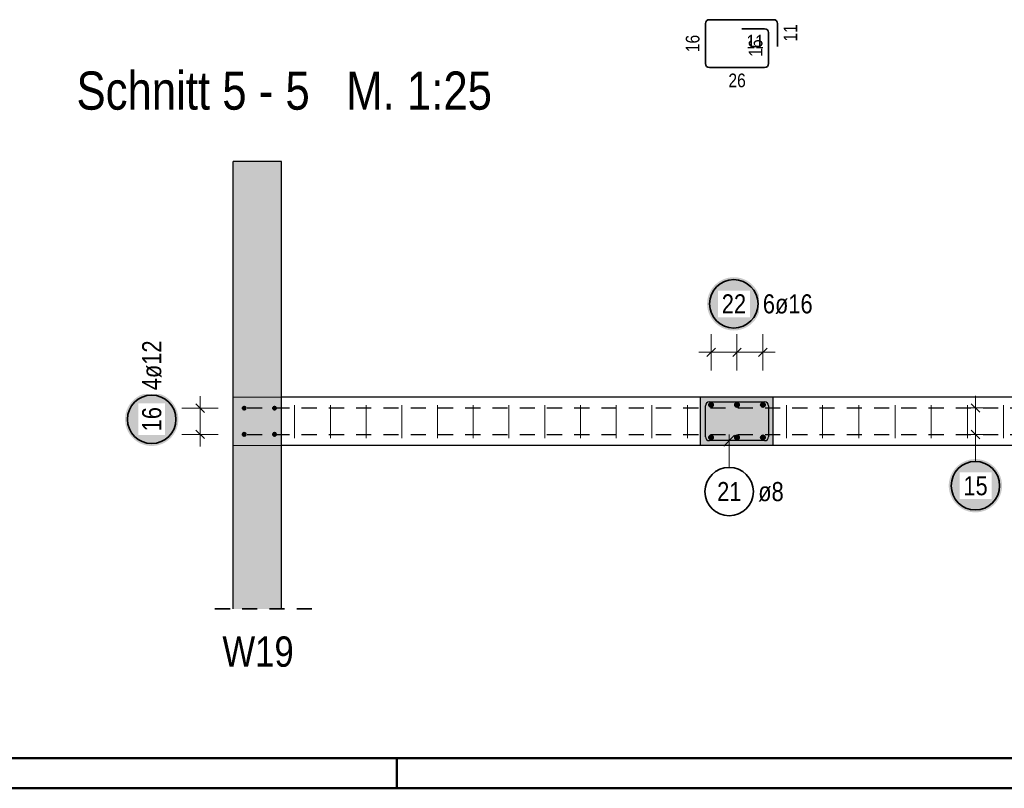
# Model space of a CAD drawing. Header units: millimetres. Extents: x -20 to 91, y -4 to 50.
# Tile 8 of 41: x 27.39 to 35.52, y 0 to 6.35. Entities that reach past the tile are written whole.
import ezdxf

# ---------------------------------------------------------------- set-up
doc = ezdxf.new("R2010")
doc.units = ezdxf.units.MM
doc.linetypes.add('HIDDEN', pattern=[0.375, 0.25, -0.125])
for name, color, linetype, lineweight in [('Achsen', 7, 'Continuous', 20), ('Bewehrung', 7, 'Continuous', 20), ('nplo Bewehrung', 7, 'Continuous', 20), ('Schraffuren', 7, 'Continuous', 20)]:
    doc.layers.add(name, color=color, linetype=linetype, lineweight=lineweight)
doc.styles.add('Arial Narrow', font='ARIALN.TTF')

msp = doc.modelspace()

# ---------------------------------------------------------------- hatches: boundary and pattern name
at = {"layer": 'Bewehrung', "lineweight": 25, "true_color": 0xffffff}
for points in [[(33.501898, 3.999858), (33.501764, 4.007536), (33.501362, 4.015204), (33.500692, 4.022854), (33.499757, 4.030476), (33.498555, 4.03806), (33.49709, 4.045598), (33.495363, 4.053081), (33.493375, 4.060498), (33.49113, 4.067842), (33.48863, 4.075102), (33.485878, 4.082271), (33.482878, 4.08934), (33.479632, 4.096299), (33.476146, 4.103142), (33.472423, 4.109858), (33.468468, 4.11644), (33.464286, 4.12288), (33.459881, 4.129171), (33.45526, 4.135303), (33.450427, 4.141271), (33.44539, 4.147067), (33.440152, 4.152683), (33.434722, 4.158113), (33.429106, 4.16335), (33.423311, 4.168388), (33.417343, 4.17322), (33.41121, 4.177842), (33.40492, 4.182246), (33.39848, 4.186428), (33.391898, 4.190383), (33.385181, 4.194106), (33.378339, 4.197592), (33.37138, 4.200838), (33.364311, 4.203838), (33.357142, 4.20659), (33.349881, 4.20909), (33.342538, 4.211335), (33.33512, 4.213323), (33.327638, 4.21505), (33.3201, 4.216516), (33.312516, 4.217717), (33.304894, 4.218653), (33.297244, 4.219322), (33.289576, 4.219724), (33.281898, 4.219858), (33.27422, 4.219724), (33.266551, 4.219322), (33.258901, 4.218653), (33.25128, 4.217717), (33.243695, 4.216516), (33.236157, 4.21505), (33.228675, 4.213323), (33.221257, 4.211335), (33.213914, 4.20909), (33.206653, 4.20659), (33.199484, 4.203838), (33.192416, 4.200838), (33.185456, 4.197592), (33.178614, 4.194106), (33.171898, 4.190383), (33.165315, 4.186428), (33.158875, 4.182246), (33.152585, 4.177842), (33.146452, 4.17322), (33.140484, 4.168388), (33.134689, 4.16335), (33.129073, 4.158113), (33.123643, 4.152683), (33.118406, 4.147067), (33.113368, 4.141271), (33.108535, 4.135303), (33.103914, 4.129171), (33.099509, 4.12288), (33.095327, 4.11644), (33.091372, 4.109858), (33.087649, 4.103142), (33.084163, 4.096299), (33.080918, 4.08934), (33.077917, 4.082271), (33.075165, 4.075102), (33.072665, 4.067842), (33.07042, 4.060498), (33.068433, 4.053081), (33.066705, 4.045598), (33.06524, 4.03806), (33.064039, 4.030476), (33.063103, 4.022854), (33.062434, 4.015204), (33.062032, 4.007536), (33.061898, 3.999858), (33.062032, 3.99218), (33.062434, 3.984511), (33.063103, 3.976862), (33.064039, 3.96924), (33.06524, 3.961655), (33.066705, 3.954117), (33.068433, 3.946635), (33.07042, 3.939218), (33.072665, 3.931874), (33.075165, 3.924613), (33.077917, 3.917444), (33.080918, 3.910376), (33.084163, 3.903416), (33.087649, 3.896574), (33.091372, 3.889858), (33.095327, 3.883276), (33.099509, 3.876835), (33.103914, 3.870545), (33.108535, 3.864412), (33.113368, 3.858445), (33.118406, 3.852649), (33.123643, 3.847033), (33.129073, 3.841603), (33.134689, 3.836366), (33.140484, 3.831328), (33.146452, 3.826495), (33.152585, 3.821874), (33.158875, 3.81747), (33.165315, 3.813287), (33.171898, 3.809332), (33.178614, 3.805609), (33.185456, 3.802123), (33.192416, 3.798878), (33.199484, 3.795877), (33.206653, 3.793125), (33.213914, 3.790625), (33.221257, 3.78838), (33.228675, 3.786393), (33.236157, 3.784665), (33.243695, 3.7832), (33.25128, 3.781999), (33.258901, 3.781063), (33.266551, 3.780394), (33.27422, 3.779992), (33.281898, 3.779858), (33.289576, 3.779992), (33.297244, 3.780394), (33.304894, 3.781063), (33.312516, 3.781999), (33.3201, 3.7832), (33.327638, 3.784665), (33.33512, 3.786393), (33.342538, 3.78838), (33.349881, 3.790625), (33.357142, 3.793125), (33.364311, 3.795877), (33.37138, 3.798878), (33.378339, 3.802123), (33.385181, 3.805609), (33.391898, 3.809332), (33.39848, 3.813287), (33.40492, 3.81747), (33.41121, 3.821874), (33.417343, 3.826495), (33.423311, 3.831328), (33.429106, 3.836366), (33.434722, 3.841603), (33.440152, 3.847033), (33.44539, 3.852649), (33.450427, 3.858445), (33.45526, 3.864412), (33.459881, 3.870545), (33.464286, 3.876835), (33.468468, 3.883276), (33.472423, 3.889858), (33.476146, 3.896574), (33.479632, 3.903416), (33.482878, 3.910376), (33.485878, 3.917444), (33.48863, 3.924613), (33.49113, 3.931874), (33.493375, 3.939218), (33.495363, 3.946635), (33.49709, 3.954117), (33.498555, 3.961655), (33.499757, 3.96924), (33.500692, 3.976862), (33.501362, 3.984511)], [(28.696666, 3.046435), (28.696532, 3.054113), (28.69613, 3.061781), (28.695461, 3.069431), (28.694525, 3.077053), (28.693323, 3.084637), (28.691858, 3.092175), (28.690131, 3.099657), (28.688143, 3.107075), (28.685898, 3.114418), (28.683398, 3.121679), (28.680646, 3.128848), (28.677646, 3.135917), (28.6744, 3.142876), (28.670914, 3.149718), (28.667191, 3.156435), (28.663236, 3.163017), (28.659054, 3.169457), (28.654649, 3.175747), (28.650028, 3.18188), (28.645196, 3.187848), (28.640158, 3.193643), (28.63492, 3.199259), (28.629491, 3.204689), (28.623874, 3.209926), (28.618079, 3.214964), (28.612111, 3.219797), (28.605978, 3.224418), (28.599688, 3.228823), (28.593248, 3.233005), (28.586666, 3.23696), (28.579949, 3.240683), (28.573107, 3.244169), (28.566148, 3.247415), (28.559079, 3.250415), (28.55191, 3.253167), (28.544649, 3.255667), (28.537306, 3.257912), (28.529889, 3.2599), (28.522406, 3.261627), (28.514868, 3.263092), (28.507284, 3.264294), (28.499662, 3.265229), (28.492012, 3.265899), (28.484344, 3.266301), (28.476666, 3.266435), (28.468988, 3.266301), (28.461319, 3.265899), (28.453669, 3.265229), (28.446048, 3.264294), (28.438463, 3.263092), (28.430925, 3.261627), (28.423443, 3.2599), (28.416026, 3.257912), (28.408682, 3.255667), (28.401421, 3.253167), (28.394252, 3.250415), (28.387184, 3.247415), (28.380224, 3.244169), (28.373382, 3.240683), (28.366666, 3.23696), (28.360084, 3.233005), (28.353643, 3.228823), (28.347353, 3.224418), (28.34122, 3.219797), (28.335252, 3.214964), (28.329457, 3.209926), (28.323841, 3.204689), (28.318411, 3.199259), (28.313174, 3.193643), (28.308136, 3.187848), (28.303303, 3.18188), (28.298682, 3.175747), (28.294277, 3.169457), (28.290095, 3.163017), (28.28614, 3.156435), (28.282417, 3.149718), (28.278931, 3.142876), (28.275686, 3.135917), (28.272685, 3.128848), (28.269933, 3.121679), (28.267433, 3.114418), (28.265188, 3.107075), (28.263201, 3.099657), (28.261473, 3.092175), (28.260008, 3.084637), (28.258807, 3.077053), (28.257871, 3.069431), (28.257202, 3.061781), (28.2568, 3.054113), (28.256666, 3.046435), (28.2568, 3.038757), (28.257202, 3.031088), (28.257871, 3.023438), (28.258807, 3.015817), (28.260008, 3.008232), (28.261473, 3.000694), (28.263201, 2.993212), (28.265188, 2.985794), (28.267433, 2.978451), (28.269933, 2.97119), (28.272685, 2.964021), (28.275686, 2.956953), (28.278931, 2.949993), (28.282417, 2.943151), (28.28614, 2.936435), (28.290095, 2.929852), (28.294277, 2.923412), (28.298682, 2.917122), (28.303303, 2.910989), (28.308136, 2.905021), (28.313174, 2.899226), (28.318411, 2.89361), (28.323841, 2.88818), (28.329457, 2.882943), (28.335252, 2.877905), (28.34122, 2.873072), (28.347353, 2.868451), (28.353643, 2.864046), (28.360084, 2.859864), (28.366666, 2.855909), (28.373382, 2.852186), (28.380224, 2.8487), (28.387184, 2.845455), (28.394252, 2.842454), (28.401421, 2.839702), (28.408682, 2.837202), (28.416026, 2.834957), (28.423443, 2.83297), (28.430925, 2.831242), (28.438463, 2.829777), (28.446048, 2.828576), (28.453669, 2.82764), (28.461319, 2.826971), (28.468988, 2.826569), (28.476666, 2.826435), (28.484344, 2.826569), (28.492012, 2.826971), (28.499662, 2.82764), (28.507284, 2.828576), (28.514868, 2.829777), (28.522406, 2.831242), (28.529889, 2.83297), (28.537306, 2.834957), (28.544649, 2.837202), (28.55191, 2.839702), (28.559079, 2.842454), (28.566148, 2.845455), (28.573107, 2.8487), (28.579949, 2.852186), (28.586666, 2.855909), (28.593248, 2.859864), (28.599688, 2.864046), (28.605978, 2.868451), (28.612111, 2.873072), (28.618079, 2.877905), (28.623874, 2.882943), (28.629491, 2.88818), (28.63492, 2.89361), (28.640158, 2.899226), (28.645196, 2.905021), (28.650028, 2.910989), (28.654649, 2.917122), (28.659054, 2.923412), (28.663236, 2.929852), (28.667191, 2.936435), (28.670914, 2.943151), (28.6744, 2.949993), (28.677646, 2.956953), (28.680646, 2.964021), (28.683398, 2.97119), (28.685898, 2.978451), (28.688143, 2.985794), (28.690131, 2.993212), (28.691858, 3.000694), (28.693323, 3.008232), (28.694525, 3.015817), (28.695461, 3.023438), (28.69613, 3.031088)], [(35.496666, 2.498338), (35.496532, 2.506016), (35.49613, 2.513684), (35.495461, 2.521334), (35.494525, 2.528956), (35.493323, 2.53654), (35.491858, 2.544078), (35.490131, 2.55156), (35.488143, 2.558978), (35.485898, 2.566321), (35.483398, 2.573582), (35.480646, 2.580751), (35.477646, 2.58782), (35.4744, 2.594779), (35.470914, 2.601621), (35.467191, 2.608338), (35.463236, 2.61492), (35.459054, 2.62136), (35.454649, 2.62765), (35.450028, 2.633783), (35.445196, 2.639751), (35.440158, 2.645546), (35.43492, 2.651162), (35.429491, 2.656592), (35.423874, 2.66183), (35.418079, 2.666867), (35.412111, 2.6717), (35.405978, 2.676321), (35.399688, 2.680726), (35.393248, 2.684908), (35.386666, 2.688863), (35.379949, 2.692586), (35.373107, 2.696072), (35.366148, 2.699318), (35.359079, 2.702318), (35.35191, 2.70507), (35.344649, 2.70757), (35.337306, 2.709815), (35.329889, 2.711803), (35.322406, 2.71353), (35.314868, 2.714995), (35.307284, 2.716197), (35.299662, 2.717132), (35.292012, 2.717802), (35.284344, 2.718204), (35.276666, 2.718338), (35.268988, 2.718204), (35.261319, 2.717802), (35.253669, 2.717132), (35.246048, 2.716197), (35.238463, 2.714995), (35.230925, 2.71353), (35.223443, 2.711803), (35.216026, 2.709815), (35.208682, 2.70757), (35.201421, 2.70507), (35.194252, 2.702318), (35.187184, 2.699318), (35.180224, 2.696072), (35.173382, 2.692586), (35.166666, 2.688863), (35.160084, 2.684908), (35.153643, 2.680726), (35.147353, 2.676321), (35.14122, 2.6717), (35.135252, 2.666867), (35.129457, 2.66183), (35.123841, 2.656592), (35.118411, 2.651162), (35.113174, 2.645546), (35.108136, 2.639751), (35.103303, 2.633783), (35.098682, 2.62765), (35.094277, 2.62136), (35.090095, 2.61492), (35.08614, 2.608338), (35.082417, 2.601621), (35.078931, 2.594779), (35.075686, 2.58782), (35.072685, 2.580751), (35.069933, 2.573582), (35.067433, 2.566321), (35.065188, 2.558978), (35.063201, 2.55156), (35.061473, 2.544078), (35.060008, 2.53654), (35.058807, 2.528956), (35.057871, 2.521334), (35.057202, 2.513684), (35.0568, 2.506016), (35.056666, 2.498338), (35.0568, 2.49066), (35.057202, 2.482991), (35.057871, 2.475341), (35.058807, 2.46772), (35.060008, 2.460135), (35.061473, 2.452597), (35.063201, 2.445115), (35.065188, 2.437697), (35.067433, 2.430354), (35.069933, 2.423093), (35.072685, 2.415924), (35.075686, 2.408856), (35.078931, 2.401896), (35.082417, 2.395054), (35.08614, 2.388338), (35.090095, 2.381755), (35.094277, 2.375315), (35.098682, 2.369025), (35.103303, 2.362892), (35.108136, 2.356924), (35.113174, 2.351129), (35.118411, 2.345513), (35.123841, 2.340083), (35.129457, 2.334846), (35.135252, 2.329808), (35.14122, 2.324975), (35.147353, 2.320354), (35.153643, 2.315949), (35.160084, 2.311767), (35.166666, 2.307812), (35.173382, 2.304089), (35.180224, 2.300603), (35.187184, 2.297358), (35.194252, 2.294357), (35.201421, 2.291605), (35.208682, 2.289105), (35.216026, 2.28686), (35.223443, 2.284873), (35.230925, 2.283145), (35.238463, 2.28168), (35.246048, 2.280479), (35.253669, 2.279543), (35.261319, 2.278874), (35.268988, 2.278472), (35.276666, 2.278338), (35.284344, 2.278472), (35.292012, 2.278874), (35.299662, 2.279543), (35.307284, 2.280479), (35.314868, 2.28168), (35.322406, 2.283145), (35.329889, 2.284873), (35.337306, 2.28686), (35.344649, 2.289105), (35.35191, 2.291605), (35.359079, 2.294357), (35.366148, 2.297358), (35.373107, 2.300603), (35.379949, 2.304089), (35.386666, 2.307812), (35.393248, 2.311767), (35.399688, 2.315949), (35.405978, 2.320354), (35.412111, 2.324975), (35.418079, 2.329808), (35.423874, 2.334846), (35.429491, 2.340083), (35.43492, 2.345513), (35.440158, 2.351129), (35.445196, 2.356924), (35.450028, 2.362892), (35.454649, 2.369025), (35.459054, 2.375315), (35.463236, 2.381755), (35.467191, 2.388338), (35.470914, 2.395054), (35.4744, 2.401896), (35.477646, 2.408856), (35.480646, 2.415924), (35.483398, 2.423093), (35.485898, 2.430354), (35.488143, 2.437697), (35.490131, 2.445115), (35.491858, 2.452597), (35.493323, 2.460135), (35.494525, 2.46772), (35.495461, 2.475341), (35.49613, 2.482991)]]:
    msp.add_hatch(color=7, dxfattribs=at).paths.add_polyline_path(points)
at = {"layer": 'Schraffuren', "lineweight": 13, "true_color": 0xd7ffd7}
for points in [[(29.548672, 1.480923), (29.148672, 1.480923), (29.148672, 5.175657), (29.548672, 5.175657)], [(33.608272, 3.23041), (33.608272, 2.83041), (33.008272, 2.83041), (33.008272, 3.23041)]]:
    msp.add_hatch(color=254, dxfattribs=at).paths.add_polyline_path(points)

# ---------------------------------------------------------------- linework, layer by layer
at = {"color": 9, "linetype": 'Continuous', "lineweight": 0}
for p, q in [((29.547842, 3.23041), (29.148672, 3.23041)), ((29.548672, 2.83041), (29.148672, 2.83041))]:
    msp.add_line(p, q, dxfattribs=at)
at = {"color": 3, "linetype": 'HIDDEN', "lineweight": 25, "ltscale": 0.5}
for p, q in [((29.548672, 3.23041), (29.547842, 3.23041)), ((29.547842, 2.83041), (29.547842, 3.23041)), ((29.548672, 2.83041), (29.547842, 2.83041))]:
    msp.add_line(p, q, dxfattribs=at)
at = {"color": 2, "linetype": 'HIDDEN', "lineweight": 35, "ltscale": 0.5}
msp.add_line((29.798672, 1.480923), (28.898672, 1.480923), dxfattribs=at)
at = {"color": 4, "linetype": 'Continuous', "lineweight": 50}
for p, q in [((1, 0.25), (87.25, 0.25)), ((0, 0), (87.5, 0))]:
    msp.add_line(p, q, dxfattribs=at)
at = {"color": 4, "linetype": 'Continuous', "lineweight": 50, "ltscale": 0.5}
msp.add_line((30.5, 0), (30.5, 0.25), dxfattribs=at)
at = {"layer": 'Achsen', "color": 3, "linetype": 'Continuous', "lineweight": 25}
for p, q in [((33.008272, 3.23041), (29.548672, 3.23041)), ((38.008286, 3.23041), (33.608272, 3.23041)), ((33.008272, 2.83041), (29.548672, 2.83041)), ((38.008286, 2.83041), (33.608272, 2.83041))]:
    msp.add_line(p, q, dxfattribs=at)
at = {"layer": 'Bewehrung', "color": 2, "linetype": 'Continuous', "lineweight": 35, "ltscale": 0.5}
for p, q in [((33.080272, 6.346069), (33.611272, 6.346069)), ((33.048272, 5.983069), (33.048272, 6.314069)), ((33.348272, 6.271069), (33.536272, 6.271069)), ((33.643272, 6.314069), (33.643272, 6.126069)), ((33.568272, 6.239069), (33.568272, 5.983069)), ((33.536272, 5.951069), (33.080272, 5.951069))]:
    msp.add_line(p, q, dxfattribs=at)
at = {"layer": 'Bewehrung', "color": 5, "linetype": 'Continuous', "lineweight": 18, "ltscale": 0.5}
for p, q in [((33.094273, 3.449858), (33.094273, 3.749858)), ((33.094273, 3.449858), (33.094273, 3.749858)), ((33.308273, 3.449858), (33.308273, 3.749858)), ((33.308273, 3.449858), (33.308273, 3.749858)), ((33.522272, 3.449858), (33.522272, 3.749858)), ((33.522272, 3.449858), (33.522272, 3.749858)), ((33.622272, 3.599858), (32.994273, 3.599858)), ((28.876666, 2.82241), (28.876666, 3.238409)), ((35.276666, 2.82041), (35.276666, 3.24041)), ((28.726666, 3.138409), (29.026666, 3.138409)), ((28.726666, 3.138409), (29.026666, 3.138409)), ((35.126666, 3.14041), (35.426666, 3.14041)), ((35.126666, 3.14041), (35.426666, 3.14041)), ((28.726666, 2.92241), (29.026666, 2.92241)), ((28.726666, 2.92241), (29.026666, 2.92241)), ((33.243595, 2.649987), (33.243595, 2.92041)), ((35.126666, 2.92041), (35.426666, 2.92041)), ((35.126666, 2.92041), (35.426666, 2.92041)), ((35.276666, 2.698338), (35.276666, 2.82041))]:
    msp.add_line(p, q, dxfattribs=at)
at = {"layer": 'Bewehrung', "color": 3, "linetype": 'Continuous', "lineweight": 25, "ltscale": 0.5}
for p, q in [((33.058917, 3.564502), (33.129628, 3.635213)), ((33.058917, 3.564502), (33.129628, 3.635213)), ((33.272917, 3.564502), (33.343628, 3.635213)), ((33.272917, 3.564502), (33.343628, 3.635213)), ((33.486917, 3.564502), (33.557628, 3.635213)), ((33.486917, 3.564502), (33.557628, 3.635213)), ((28.84131, 3.173765), (28.912021, 3.103054)), ((28.84131, 3.173765), (28.912021, 3.103054)), ((33.080272, 3.19041), (33.536272, 3.19041)), ((33.348272, 3.19041), (33.536272, 3.19041)), ((35.24131, 3.175765), (35.312021, 3.105054)), ((35.24131, 3.175765), (35.312021, 3.105054)), ((33.048272, 2.90241), (33.048272, 3.15841)), ((33.568272, 3.15841), (33.568272, 2.90241)), ((33.568272, 3.15841), (33.568272, 2.97041)), ((28.84131, 2.957765), (28.912021, 2.887054)), ((28.84131, 2.957765), (28.912021, 2.887054)), ((35.24131, 2.955765), (35.312021, 2.885054)), ((35.24131, 2.955765), (35.312021, 2.885054)), ((33.536272, 2.87041), (33.080272, 2.87041)), ((33.287789, 2.914604), (33.199401, 2.826215))]:
    msp.add_line(p, q, dxfattribs=at)
at = {"layer": 'Bewehrung', "color": 3, "linetype": 'HIDDEN', "lineweight": 25, "ltscale": 0.5}
for p, q in [((29.264639, 3.14041), (44.24864, 3.14041)), ((29.264639, 3.14041), (44.24864, 3.14041)), ((29.264639, 2.92041), (44.24864, 2.92041)), ((29.264639, 2.92041), (44.24864, 2.92041))]:
    msp.add_line(p, q, dxfattribs=at)
at = {"layer": 'Bewehrung', "color": 2, "linetype": 'Continuous', "lineweight": 35, "ltscale": 0.5}
for centre in [(33.281898, 3.999858), (28.476666, 3.046435), (35.276666, 2.498338), (33.243595, 2.449987)]:
    msp.add_circle(centre, 0.2, dxfattribs=at)
at = {"layer": 'Bewehrung', "color": 4, "linetype": 'Continuous', "lineweight": 50, "ltscale": 0.5}
for centre, radius in [((33.094273, 3.16641), 0.016), ((33.094273, 3.16641), 0.016), ((33.094273, 3.16641), 0.0144), ((33.094273, 3.16641), 0.0112), ((33.094273, 3.16641), 0.008), ((33.094273, 3.16641), 0.0048), ((33.308273, 3.16641), 0.016), ((33.308273, 3.16641), 0.016), ((33.308273, 3.16641), 0.0144), ((33.308273, 3.16641), 0.0112), ((33.308273, 3.16641), 0.008), ((33.308273, 3.16641), 0.0048), ((33.522272, 3.16641), 0.016), ((33.522272, 3.16641), 0.016), ((33.522272, 3.16641), 0.0144), ((33.522272, 3.16641), 0.0112), ((33.522272, 3.16641), 0.008), ((33.522272, 3.16641), 0.0048), ((29.240672, 3.138409), 0.012), ((29.240672, 3.138409), 0.012), ((29.240672, 3.138409), 0.0108), ((29.240672, 3.138409), 0.0084), ((29.240672, 3.138409), 0.006), ((29.240672, 3.138409), 0.0036), ((29.240672, 3.138409), 0.0012), ((29.490672, 3.138409), 0.012), ((29.490672, 3.138409), 0.012), ((29.490672, 3.138409), 0.0108), ((29.490672, 3.138409), 0.0084), ((29.490672, 3.138409), 0.006), ((29.490672, 3.138409), 0.0036), ((29.490672, 3.138409), 0.0012), ((33.094273, 3.16641), 0.0016), ((33.308273, 3.16641), 0.0016), ((33.522272, 3.16641), 0.0016), ((29.240672, 2.92241), 0.012), ((29.240672, 2.92241), 0.012), ((29.240672, 2.92241), 0.0108), ((29.240672, 2.92241), 0.0084), ((29.240672, 2.92241), 0.006), ((29.490672, 2.92241), 0.012), ((29.490672, 2.92241), 0.012), ((29.490672, 2.92241), 0.0108), ((29.490672, 2.92241), 0.0084), ((29.490672, 2.92241), 0.006), ((29.240672, 2.92241), 0.0036), ((29.240672, 2.92241), 0.0012), ((29.490672, 2.92241), 0.0036), ((29.490672, 2.92241), 0.0012), ((33.094273, 2.89641), 0.016), ((33.094273, 2.89641), 0.016), ((33.094273, 2.89641), 0.0144), ((33.094273, 2.89641), 0.0112), ((33.094273, 2.89641), 0.008), ((33.094273, 2.89641), 0.0048), ((33.094273, 2.89641), 0.0016), ((33.308273, 2.89641), 0.016), ((33.308273, 2.89641), 0.016), ((33.308273, 2.89641), 0.0144), ((33.308273, 2.89641), 0.0112), ((33.308273, 2.89641), 0.008), ((33.308273, 2.89641), 0.0048), ((33.308273, 2.89641), 0.0016), ((33.522272, 2.89641), 0.016), ((33.522272, 2.89641), 0.016), ((33.522272, 2.89641), 0.0144), ((33.522272, 2.89641), 0.0112), ((33.522272, 2.89641), 0.008), ((33.522272, 2.89641), 0.0048), ((33.522272, 2.89641), 0.0016)]:
    msp.add_circle(centre, radius, dxfattribs=at)
at = {"layer": 'Bewehrung', "color": 2, "linetype": 'Continuous', "lineweight": 35, "ltscale": 0.5}
for centre, start, end in [((33.080272, 6.314069), 90, 180), ((33.611272, 6.314069), 0, 90), ((33.536272, 6.239069), 0, 90), ((33.080272, 5.983069), 180, 270), ((33.536272, 5.983069), 270, 0)]:
    msp.add_arc(centre, 0.032, start, end, dxfattribs=at)
at = {"layer": 'Bewehrung', "color": 3, "linetype": 'Continuous', "lineweight": 25, "ltscale": 0.5}
for centre, start, end in [((33.080272, 3.15841), 90, 180), ((33.536272, 3.15841), 0, 90), ((33.536272, 3.15841), 0, 90), ((33.080272, 2.90241), 180, 270), ((33.536272, 2.90241), 270, 0)]:
    msp.add_arc(centre, 0.032, start, end, dxfattribs=at)
at = {"layer": 'nplo Bewehrung', "color": 9, "linetype": 'Continuous', "lineweight": 0, "ltscale": 0.5}
for p, q in [((29.656672, 2.890483), (29.656672, 3.162413)), ((29.951544, 2.890483), (29.951544, 3.162413)), ((30.246417, 2.890483), (30.246417, 3.162413)), ((30.541289, 2.890483), (30.541289, 3.162413)), ((30.836162, 2.890483), (30.836162, 3.162413)), ((31.131035, 2.890483), (31.131035, 3.162413)), ((31.425907, 2.890483), (31.425907, 3.162413)), ((31.72078, 2.890483), (31.72078, 3.162413)), ((32.015652, 2.890483), (32.015652, 3.162413)), ((32.310525, 2.890483), (32.310525, 3.162413)), ((32.605398, 2.890483), (32.605398, 3.162413)), ((32.90027, 2.890483), (32.90027, 3.162413)), ((33.716272, 2.890483), (33.716272, 3.162413)), ((34.01513, 2.890483), (34.01513, 3.162413)), ((34.313988, 2.890483), (34.313988, 3.162413)), ((34.612846, 2.890483), (34.612846, 3.162413)), ((34.911704, 2.890483), (34.911704, 3.162413)), ((35.210562, 2.890483), (35.210562, 3.162413)), ((35.50942, 2.890483), (35.50942, 3.162413))]:
    msp.add_line(p, q, dxfattribs=at)
at = {"layer": 'Schraffuren', "color": 3, "linetype": 'Continuous', "lineweight": 25}
for p, q in [((29.548672, 5.175657), (29.148672, 5.175657)), ((29.148672, 1.480923), (29.148672, 5.175657)), ((29.548672, 1.480923), (29.548672, 5.175657)), ((33.608272, 3.23041), (33.008272, 3.23041)), ((33.008272, 2.83041), (33.008272, 3.23041)), ((33.608272, 2.83041), (33.608272, 3.23041)), ((33.608272, 2.83041), (33.008272, 2.83041))]:
    msp.add_line(p, q, dxfattribs=at)

# ---------------------------------------------------------------- texts
at = {"color": 1, "lineweight": 70, "style": 'Arial Narrow'}
msp.add_text('Schnitt 5 - 5   M. 1:25', height=0.315, dxfattribs=at).set_placement((27.855873, 5.603237))
at = {"color": 2, "lineweight": 35, "style": 'Arial Narrow'}
msp.add_text('W19', height=0.25, dxfattribs=at).set_placement((29.060438, 1.003931))
at = {"layer": 'Bewehrung', "color": 3, "lineweight": 25, "char_height": 0.1125, "attachment_point": 1, "rotation": 90, "line_spacing_factor": 0.9, "style": 'Arial Narrow'}
for s, insert in [('11', (33.693272, 6.165194)), ('16', (32.885772, 6.077694)), ('16', (33.405772, 6.040194))]:
    msp.add_mtext(s, dxfattribs=dict(at, insert=insert))
at = {"layer": 'Bewehrung', "color": 3, "lineweight": 25, "char_height": 0.1125, "attachment_point": 1, "line_spacing_factor": 0.9, "style": 'Arial Narrow'}
for s, insert in [('11', (33.387397, 6.221069)), ('26', (33.237397, 5.901069))]:
    msp.add_mtext(s, dxfattribs=dict(at, insert=insert))
at = {"layer": 'Bewehrung', "color": 2, "lineweight": 35, "char_height": 0.1575, "attachment_point": 1, "line_spacing_factor": 0.9, "style": 'Arial Narrow'}
for s, insert in [('21', (33.14437, 2.528737)), ('ø8', (33.483595, 2.528737))]:
    msp.add_mtext(s, dxfattribs=dict(at, insert=insert))

# ---------------------------------------------------------------- next in the draw order: texts
at = {"layer": 'Bewehrung', "color": 2, "lineweight": 35, "char_height": 0.1575, "attachment_point": 1, "line_spacing_factor": 0.9, "style": 'Arial Narrow', "bg_fill": 3, "box_fill_scale": 1.2, "bg_fill_color": 256, "bg_fill_true_color": 13158600, "bg_fill_transparency": 0}
for s, insert in [('22', (33.182673, 4.078608)), ('6ø16', (33.521898, 4.078608)), ('15', (35.177441, 2.577088))]:
    msp.add_mtext(s, dxfattribs=dict(at, insert=insert))
at = {"layer": 'Bewehrung', "color": 2, "lineweight": 35, "char_height": 0.1575, "attachment_point": 1, "rotation": 90, "line_spacing_factor": 0.9, "style": 'Arial Narrow', "bg_fill": 3, "box_fill_scale": 1.2, "bg_fill_color": 256, "bg_fill_true_color": 13158600, "bg_fill_transparency": 0}
for s, insert in [('4ø12', (28.397916, 3.286435)), ('16', (28.397916, 2.94721))]:
    msp.add_mtext(s, dxfattribs=dict(at, insert=insert))

doc.saveas('drawing.dxf')
